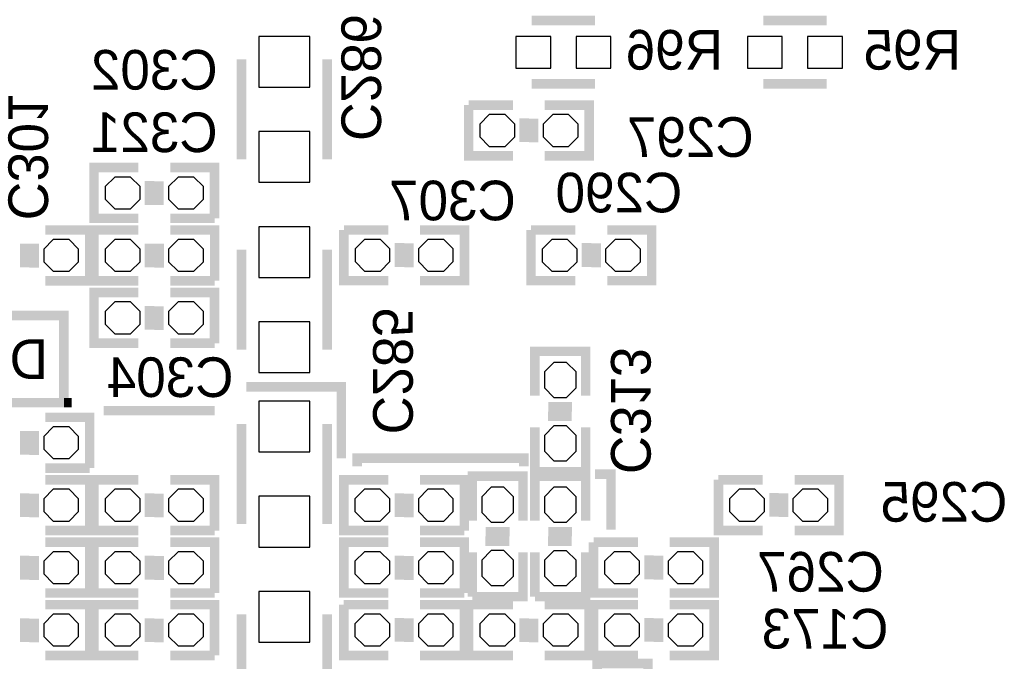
# Model space of a CAD drawing. Extents: x -53 to 531, y -106 to 304.
# Tile 23 of 66: x 45 to 60, y 58 to 68. Entities that reach past the tile are written whole.
import ezdxf
from ezdxf.enums import TextEntityAlignment as Align

# ---------------------------------------------------------------- set-up
doc = ezdxf.new("R2010")
doc.units = 0
for name, color, linetype in [('BOARD_GEOMETRY_SILKSCREEN_B', 1, 'CONTINUOUS'), ('PACKAGE_GEOMETRY_SILKSCREEN_B', 4, 'CONTINUOUS'), ('PIN_B', 5, 'CONTINUOUS'), ('REF_DES_SILKSCREEN_B', 6, 'CONTINUOUS')]:
    doc.layers.add(name, color=color, linetype=linetype)

msp = doc.modelspace()

# ---------------------------------------------------------------- linework, layer by layer
at = {"layer": 'BOARD_GEOMETRY_SILKSCREEN_B', "const_width": 0.1524}
for points in [[(44.069, 63.246), (44.069, 63.754), (45.212, 63.754), (45.212, 62.357), (44.069, 62.357), (44.069, 63.246), (43.815, 63.246)], [(48.133, 62.611), (49.657, 62.611), (49.657, 61.468)], [(45.212, 62.357), (45.339, 62.357)], [(45.847, 62.23), (47.625, 62.23)], [(52.578, 61.341), (52.578, 61.468), (49.911, 61.468), (49.911, 61.341)], [(53.721, 61.214), (53.975, 61.214), (53.975, 60.325)]]:
    msp.add_lwpolyline(points, dxfattribs=at)
at = {"layer": 'PACKAGE_GEOMETRY_SILKSCREEN_B', "const_width": 0.1524}
for points in [[(52.705, 68.4784), (53.721, 68.4784)], [(56.4134, 68.4784), (57.4294, 68.4784)], [(48.0568, 67.8561), (48.0568, 66.2559)], [(49.4284, 66.2559), (49.4284, 67.8561)], [(52.705, 67.4624), (53.721, 67.4624)], [(56.4134, 67.4624), (57.4294, 67.4624)], [(52.407058, 66.310002), (51.695858, 66.310002), (51.695858, 67.122802)], [(51.695858, 67.122802), (52.407058, 67.122802)], [(52.915058, 67.122802), (53.626258, 67.122802), (53.626258, 66.310002), (52.915058, 66.310002)], [(52.584858, 66.530982), (52.584858, 66.911982)], [(52.737258, 66.525902), (52.737258, 66.906902)], [(46.406816, 65.310004), (45.695616, 65.310004), (45.695616, 66.122804), (46.406816, 66.122804)], [(46.914816, 66.122804), (47.626016, 66.122804), (47.626016, 65.310004)], [(46.584616, 65.906904), (46.584616, 65.525904)], [(46.737016, 65.901824), (46.737016, 65.520824)], [(47.626016, 65.310004), (46.914816, 65.310004)], [(44.915074, 65.122806), (45.626274, 65.122806), (45.626274, 64.310006)], [(46.40707, 64.310006), (45.69587, 64.310006), (45.69587, 65.122806), (46.40707, 65.122806)], [(46.91507, 65.122806), (47.62627, 65.122806), (47.62627, 64.310006)], [(50.408586, 64.311276), (49.697386, 64.311276), (49.697386, 65.124076)], [(49.697386, 65.124076), (50.408586, 65.124076)], [(50.916586, 65.124076), (51.627786, 65.124076), (51.627786, 64.311276), (50.916586, 64.311276)], [(53.406294, 64.310768), (52.695094, 64.310768), (52.695094, 65.123568)], [(52.695094, 65.123568), (53.406294, 65.123568)], [(53.914294, 65.123568), (54.625494, 65.123568), (54.625494, 64.310768), (53.914294, 64.310768)], [(44.584874, 64.906906), (44.584874, 64.525906)], [(44.737274, 64.901826), (44.737274, 64.520826)], [(46.58487, 64.906906), (46.58487, 64.525906)], [(46.73727, 64.901826), (46.73727, 64.520826)], [(50.586386, 64.532256), (50.586386, 64.913256)], [(50.738786, 64.527176), (50.738786, 64.908176)], [(53.584094, 64.531748), (53.584094, 64.912748)], [(53.736494, 64.526668), (53.736494, 64.907668)], [(48.0568, 64.8081), (48.0568, 63.2079)], [(49.4284, 63.2079), (49.4284, 64.8081)], [(45.626274, 64.310006), (44.915074, 64.310006)], [(47.62627, 64.310006), (46.91507, 64.310006)], [(46.406816, 63.310008), (45.695616, 63.310008), (45.695616, 64.122808), (46.406816, 64.122808)], [(46.914816, 64.122808), (47.626016, 64.122808), (47.626016, 63.310008)], [(46.584616, 63.906908), (46.584616, 63.525908)], [(46.737016, 63.901828), (46.737016, 63.520828)], [(47.626016, 63.310008), (46.914816, 63.310008)], [(52.7558, 62.468506), (52.7558, 63.179706), (53.5686, 63.179706), (53.5686, 62.468506)], [(53.3527, 62.290706), (52.9717, 62.290706)], [(44.915074, 62.122812), (45.626274, 62.122812), (45.626274, 61.310012)], [(53.34762, 62.138306), (52.96662, 62.138306)], [(44.584874, 61.906912), (44.584874, 61.525912)], [(44.737274, 61.901832), (44.737274, 61.520832)], [(48.0568, 62.0141), (48.0568, 60.4139)], [(49.4284, 60.4139), (49.4284, 62.0141)], [(53.5686, 61.960506), (53.5686, 61.249306), (52.7558, 61.249306)], [(52.7558, 61.249306), (52.7558, 61.960506)], [(45.626274, 61.310012), (44.915074, 61.310012)], [(44.91482, 61.122814), (45.62602, 61.122814), (45.62602, 60.310014)], [(46.406816, 60.310014), (45.695616, 60.310014), (45.695616, 61.122814), (46.406816, 61.122814)], [(46.914816, 61.122814), (47.626016, 61.122814), (47.626016, 60.310014)], [(50.407062, 60.310014), (49.695862, 60.310014), (49.695862, 61.122814), (50.407062, 61.122814)], [(50.915062, 61.122814), (51.626262, 61.122814), (51.626262, 60.310014)], [(51.753516, 60.470796), (51.753516, 61.181996), (52.566316, 61.181996), (52.566316, 60.470796)], [(52.7558, 60.46978), (52.7558, 61.18098), (53.5686, 61.18098), (53.5686, 60.46978)], [(56.40705, 60.310014), (55.69585, 60.310014), (55.69585, 61.122814)], [(55.69585, 61.122814), (56.40705, 61.122814)], [(56.91505, 61.122814), (57.62625, 61.122814), (57.62625, 60.310014), (56.91505, 60.310014)], [(44.58462, 60.906914), (44.58462, 60.525914)], [(44.73702, 60.901834), (44.73702, 60.520834)], [(46.584616, 60.906914), (46.584616, 60.525914)], [(46.737016, 60.901834), (46.737016, 60.520834)], [(50.584862, 60.906914), (50.584862, 60.525914)], [(50.737262, 60.901834), (50.737262, 60.520834)], [(56.58485, 60.530994), (56.58485, 60.911994)], [(56.73725, 60.525914), (56.73725, 60.906914)], [(45.62602, 60.310014), (44.91482, 60.310014)], [(47.626016, 60.310014), (46.914816, 60.310014)], [(51.626262, 60.310014), (50.915062, 60.310014)], [(52.350416, 60.292996), (51.969416, 60.292996)], [(53.3527, 60.29198), (52.9717, 60.29198)], [(44.915074, 60.122816), (45.626274, 60.122816), (45.626274, 59.310016)], [(46.40707, 59.310016), (45.69587, 59.310016), (45.69587, 60.122816), (46.40707, 60.122816)], [(46.91507, 60.122816), (47.62627, 60.122816), (47.62627, 59.310016)], [(50.407062, 59.310016), (49.695862, 59.310016), (49.695862, 60.122816), (50.407062, 60.122816)], [(50.915062, 60.122816), (51.626262, 60.122816), (51.626262, 59.310016)], [(52.345336, 60.140596), (51.964336, 60.140596)], [(53.34762, 60.13958), (52.96662, 60.13958)], [(54.407054, 59.310016), (53.695854, 59.310016), (53.695854, 60.122816)], [(53.695854, 60.122816), (54.407054, 60.122816)], [(54.915054, 60.122816), (55.626254, 60.122816), (55.626254, 59.310016), (54.915054, 59.310016)], [(44.584874, 59.906916), (44.584874, 59.525916)], [(44.737274, 59.901836), (44.737274, 59.520836)], [(46.58487, 59.906916), (46.58487, 59.525916)], [(46.73727, 59.901836), (46.73727, 59.520836)], [(50.584862, 59.906916), (50.584862, 59.525916)], [(50.737262, 59.901836), (50.737262, 59.520836)], [(52.566316, 59.962796), (52.566316, 59.251596), (51.753516, 59.251596)], [(51.753516, 59.251596), (51.753516, 59.962796)], [(53.5686, 59.96178), (53.5686, 59.25058), (52.7558, 59.25058)], [(52.7558, 59.25058), (52.7558, 59.96178)], [(54.584854, 59.530996), (54.584854, 59.911996)], [(54.737254, 59.525916), (54.737254, 59.906916)], [(45.626274, 59.310016), (44.915074, 59.310016)], [(47.62627, 59.310016), (46.91507, 59.310016)], [(51.626262, 59.310016), (50.915062, 59.310016)], [(44.91482, 59.122818), (45.62602, 59.122818), (45.62602, 58.310018)], [(46.406816, 58.310018), (45.695616, 58.310018), (45.695616, 59.122818), (46.406816, 59.122818)], [(46.914816, 59.122818), (47.626016, 59.122818), (47.626016, 58.310018)], [(50.407062, 58.310272), (49.695862, 58.310272), (49.695862, 59.123072)], [(49.695862, 59.123072), (50.407062, 59.123072)], [(50.915062, 59.123072), (51.626262, 59.123072), (51.626262, 58.310272), (50.915062, 58.310272)], [(52.407058, 58.310018), (51.695858, 58.310018), (51.695858, 59.122818), (52.407058, 59.122818)], [(52.915058, 59.122818), (53.626258, 59.122818), (53.626258, 58.310018)], [(54.407054, 58.310018), (53.695854, 58.310018), (53.695854, 59.122818)], [(53.695854, 59.122818), (54.407054, 59.122818)], [(54.915054, 59.122818), (55.626254, 59.122818), (55.626254, 58.310018), (54.915054, 58.310018)], [(44.58462, 58.906918), (44.58462, 58.525918)], [(46.584616, 58.906918), (46.584616, 58.525918)], [(48.0568, 58.9661), (48.0568, 57.3659)], [(49.4284, 57.3659), (49.4284, 58.9661)], [(50.584862, 58.531252), (50.584862, 58.912252)], [(50.737262, 58.526172), (50.737262, 58.907172)], [(52.584858, 58.906918), (52.584858, 58.525918)], [(54.584854, 58.530998), (54.584854, 58.911998)], [(54.737254, 58.525918), (54.737254, 58.906918)], [(44.73702, 58.901838), (44.73702, 58.520838)], [(46.737016, 58.901838), (46.737016, 58.520838)], [(52.737258, 58.901838), (52.737258, 58.520838)], [(45.62602, 58.310018), (44.91482, 58.310018)], [(47.626016, 58.310018), (46.914816, 58.310018)], [(53.626258, 58.310018), (52.915058, 58.310018)], [(53.754528, 57.470548), (53.754528, 58.181748), (54.567328, 58.181748), (54.567328, 57.470548)]]:
    msp.add_lwpolyline(points, dxfattribs=at)
at = {"layer": 'PIN_B'}
for points in [[(48.3362, 68.2244), (48.3362, 67.4116), (49.149, 67.4116), (49.149, 68.2244)], [(52.451, 67.7164), (53.0098, 67.7164), (53.0098, 68.2244), (52.451, 68.2244)], [(53.4162, 67.7164), (53.975, 67.7164), (53.975, 68.2244), (53.4162, 68.2244)], [(56.1594, 67.7164), (56.7182, 67.7164), (56.7182, 68.2244), (56.1594, 68.2244)], [(57.1246, 67.7164), (57.6834, 67.7164), (57.6834, 68.2244), (57.1246, 68.2244)], [(52.280058, 66.462402), (52.432458, 66.614802), (52.432458, 66.818002), (52.280058, 66.970402), (52.026058, 66.970402), (51.873658, 66.818002), (51.873658, 66.614802), (52.026058, 66.462402)], [(53.296058, 66.462402), (53.448458, 66.614802), (53.448458, 66.818002), (53.296058, 66.970402), (53.042058, 66.970402), (52.889658, 66.818002), (52.889658, 66.614802), (53.042058, 66.462402)], [(48.3362, 66.7004), (48.3362, 65.8876), (49.149, 65.8876), (49.149, 66.7004)], [(46.025816, 65.970404), (45.873416, 65.818004), (45.873416, 65.614804), (46.025816, 65.462404), (46.279816, 65.462404), (46.432216, 65.614804), (46.432216, 65.818004), (46.279816, 65.970404)], [(47.041816, 65.970404), (46.889416, 65.818004), (46.889416, 65.614804), (47.041816, 65.462404), (47.295816, 65.462404), (47.448216, 65.614804), (47.448216, 65.818004), (47.295816, 65.970404)], [(49.149, 64.3636), (49.149, 65.1764), (48.3362, 65.1764), (48.3362, 64.3636)], [(45.042074, 64.970406), (44.889674, 64.818006), (44.889674, 64.614806), (45.042074, 64.462406), (45.296074, 64.462406), (45.448474, 64.614806), (45.448474, 64.818006), (45.296074, 64.970406)], [(46.02607, 64.970406), (45.87367, 64.818006), (45.87367, 64.614806), (46.02607, 64.462406), (46.28007, 64.462406), (46.43247, 64.614806), (46.43247, 64.818006), (46.28007, 64.970406)], [(47.04207, 64.970406), (46.88967, 64.818006), (46.88967, 64.614806), (47.04207, 64.462406), (47.29607, 64.462406), (47.44847, 64.614806), (47.44847, 64.818006), (47.29607, 64.970406)], [(50.281586, 64.463676), (50.433986, 64.616076), (50.433986, 64.819276), (50.281586, 64.971676), (50.027586, 64.971676), (49.875186, 64.819276), (49.875186, 64.616076), (50.027586, 64.463676)], [(51.297586, 64.463676), (51.449986, 64.616076), (51.449986, 64.819276), (51.297586, 64.971676), (51.043586, 64.971676), (50.891186, 64.819276), (50.891186, 64.616076), (51.043586, 64.463676)], [(53.279294, 64.463168), (53.431694, 64.615568), (53.431694, 64.818768), (53.279294, 64.971168), (53.025294, 64.971168), (52.872894, 64.818768), (52.872894, 64.615568), (53.025294, 64.463168)], [(54.295294, 64.463168), (54.447694, 64.615568), (54.447694, 64.818768), (54.295294, 64.971168), (54.041294, 64.971168), (53.888894, 64.818768), (53.888894, 64.615568), (54.041294, 64.463168)], [(46.025816, 63.970408), (45.873416, 63.818008), (45.873416, 63.614808), (46.025816, 63.462408), (46.279816, 63.462408), (46.432216, 63.614808), (46.432216, 63.818008), (46.279816, 63.970408)], [(47.041816, 63.970408), (46.889416, 63.818008), (46.889416, 63.614808), (47.041816, 63.462408), (47.295816, 63.462408), (47.448216, 63.614808), (47.448216, 63.818008), (47.295816, 63.970408)], [(49.149, 62.8396), (49.149, 63.6524), (48.3362, 63.6524), (48.3362, 62.8396)], [(53.4162, 62.849506), (53.2638, 63.001906), (53.0606, 63.001906), (52.9082, 62.849506), (52.9082, 62.595506), (53.0606, 62.443106), (53.2638, 62.443106), (53.4162, 62.595506)], [(49.149, 61.5696), (49.149, 62.3824), (48.3362, 62.3824), (48.3362, 61.5696)], [(53.4162, 61.833506), (53.2638, 61.985906), (53.0606, 61.985906), (52.9082, 61.833506), (52.9082, 61.579506), (53.0606, 61.427106), (53.2638, 61.427106), (53.4162, 61.579506)], [(45.042074, 61.970412), (44.889674, 61.818012), (44.889674, 61.614812), (45.042074, 61.462412), (45.296074, 61.462412), (45.448474, 61.614812), (45.448474, 61.818012), (45.296074, 61.970412)], [(45.04182, 60.970414), (44.88942, 60.818014), (44.88942, 60.614814), (45.04182, 60.462414), (45.29582, 60.462414), (45.44822, 60.614814), (45.44822, 60.818014), (45.29582, 60.970414)], [(46.025816, 60.970414), (45.873416, 60.818014), (45.873416, 60.614814), (46.025816, 60.462414), (46.279816, 60.462414), (46.432216, 60.614814), (46.432216, 60.818014), (46.279816, 60.970414)], [(47.041816, 60.970414), (46.889416, 60.818014), (46.889416, 60.614814), (47.041816, 60.462414), (47.295816, 60.462414), (47.448216, 60.614814), (47.448216, 60.818014), (47.295816, 60.970414)], [(50.026062, 60.970414), (49.873662, 60.818014), (49.873662, 60.614814), (50.026062, 60.462414), (50.280062, 60.462414), (50.432462, 60.614814), (50.432462, 60.818014), (50.280062, 60.970414)], [(51.042062, 60.970414), (50.889662, 60.818014), (50.889662, 60.614814), (51.042062, 60.462414), (51.296062, 60.462414), (51.448462, 60.614814), (51.448462, 60.818014), (51.296062, 60.970414)], [(52.413916, 60.851796), (52.261516, 61.004196), (52.058316, 61.004196), (51.905916, 60.851796), (51.905916, 60.597796), (52.058316, 60.445396), (52.261516, 60.445396), (52.413916, 60.597796)], [(53.4162, 60.85078), (53.2638, 61.00318), (53.0606, 61.00318), (52.9082, 60.85078), (52.9082, 60.59678), (53.0606, 60.44438), (53.2638, 60.44438), (53.4162, 60.59678)], [(56.28005, 60.462414), (56.43245, 60.614814), (56.43245, 60.818014), (56.28005, 60.970414), (56.02605, 60.970414), (55.87365, 60.818014), (55.87365, 60.614814), (56.02605, 60.462414)], [(57.29605, 60.462414), (57.44845, 60.614814), (57.44845, 60.818014), (57.29605, 60.970414), (57.04205, 60.970414), (56.88965, 60.818014), (56.88965, 60.614814), (57.04205, 60.462414)], [(49.149, 60.0456), (49.149, 60.8584), (48.3362, 60.8584), (48.3362, 60.0456)], [(45.042074, 59.970416), (44.889674, 59.818016), (44.889674, 59.614816), (45.042074, 59.462416), (45.296074, 59.462416), (45.448474, 59.614816), (45.448474, 59.818016), (45.296074, 59.970416)], [(46.02607, 59.970416), (45.87367, 59.818016), (45.87367, 59.614816), (46.02607, 59.462416), (46.28007, 59.462416), (46.43247, 59.614816), (46.43247, 59.818016), (46.28007, 59.970416)], [(47.04207, 59.970416), (46.88967, 59.818016), (46.88967, 59.614816), (47.04207, 59.462416), (47.29607, 59.462416), (47.44847, 59.614816), (47.44847, 59.818016), (47.29607, 59.970416)], [(50.026062, 59.970416), (49.873662, 59.818016), (49.873662, 59.614816), (50.026062, 59.462416), (50.280062, 59.462416), (50.432462, 59.614816), (50.432462, 59.818016), (50.280062, 59.970416)], [(51.042062, 59.970416), (50.889662, 59.818016), (50.889662, 59.614816), (51.042062, 59.462416), (51.296062, 59.462416), (51.448462, 59.614816), (51.448462, 59.818016), (51.296062, 59.970416)], [(52.413916, 59.835796), (52.261516, 59.988196), (52.058316, 59.988196), (51.905916, 59.835796), (51.905916, 59.581796), (52.058316, 59.429396), (52.261516, 59.429396), (52.413916, 59.581796)], [(53.4162, 59.83478), (53.2638, 59.98718), (53.0606, 59.98718), (52.9082, 59.83478), (52.9082, 59.58078), (53.0606, 59.42838), (53.2638, 59.42838), (53.4162, 59.58078)], [(54.280054, 59.462416), (54.432454, 59.614816), (54.432454, 59.818016), (54.280054, 59.970416), (54.026054, 59.970416), (53.873654, 59.818016), (53.873654, 59.614816), (54.026054, 59.462416)], [(55.296054, 59.462416), (55.448454, 59.614816), (55.448454, 59.818016), (55.296054, 59.970416), (55.042054, 59.970416), (54.889654, 59.818016), (54.889654, 59.614816), (55.042054, 59.462416)], [(48.3362, 59.3344), (48.3362, 58.5216), (49.149, 58.5216), (49.149, 59.3344)], [(45.04182, 58.970418), (44.88942, 58.818018), (44.88942, 58.614818), (45.04182, 58.462418), (45.29582, 58.462418), (45.44822, 58.614818), (45.44822, 58.818018), (45.29582, 58.970418)], [(46.025816, 58.970418), (45.873416, 58.818018), (45.873416, 58.614818), (46.025816, 58.462418), (46.279816, 58.462418), (46.432216, 58.614818), (46.432216, 58.818018), (46.279816, 58.970418)], [(47.041816, 58.970418), (46.889416, 58.818018), (46.889416, 58.614818), (47.041816, 58.462418), (47.295816, 58.462418), (47.448216, 58.614818), (47.448216, 58.818018), (47.295816, 58.970418)], [(50.280062, 58.462672), (50.432462, 58.615072), (50.432462, 58.818272), (50.280062, 58.970672), (50.026062, 58.970672), (49.873662, 58.818272), (49.873662, 58.615072), (50.026062, 58.462672)], [(51.296062, 58.462672), (51.448462, 58.615072), (51.448462, 58.818272), (51.296062, 58.970672), (51.042062, 58.970672), (50.889662, 58.818272), (50.889662, 58.615072), (51.042062, 58.462672)], [(52.026058, 58.970418), (51.873658, 58.818018), (51.873658, 58.614818), (52.026058, 58.462418), (52.280058, 58.462418), (52.432458, 58.614818), (52.432458, 58.818018), (52.280058, 58.970418)], [(53.042058, 58.970418), (52.889658, 58.818018), (52.889658, 58.614818), (53.042058, 58.462418), (53.296058, 58.462418), (53.448458, 58.614818), (53.448458, 58.818018), (53.296058, 58.970418)], [(54.280054, 58.462418), (54.432454, 58.614818), (54.432454, 58.818018), (54.280054, 58.970418), (54.026054, 58.970418), (53.873654, 58.818018), (53.873654, 58.614818), (54.026054, 58.462418)], [(55.296054, 58.462418), (55.448454, 58.614818), (55.448454, 58.818018), (55.296054, 58.970418), (55.042054, 58.970418), (54.889654, 58.818018), (54.889654, 58.614818), (55.042054, 58.462418)]]:
    msp.add_lwpolyline(points, close=True, dxfattribs=at)

# ---------------------------------------------------------------- texts
at = {"layer": 'BOARD_GEOMETRY_SILKSCREEN_B', "text_generation_flag": 2, "width": 1.0004}
msp.add_text('D', height=0.635, dxfattribs=at).set_placement((44.958, 62.738))
at = {"layer": 'REF_DES_SILKSCREEN_B', "text_generation_flag": 2, "width": 1.0004}
for s, p in [('C286', (49.657, 67.564)), ('C285', (50.165, 62.865))]:
    msp.add_text(s, height=0.635, rotation=270, dxfattribs=at).set_placement(p, align=Align.CENTER)
for s, p in [('R96', (54.991, 67.691)), ('R95', (58.801, 67.691))]:
    msp.add_text(s, height=0.635, dxfattribs=at).set_placement(p, align=Align.CENTER)
for s, p in [('C302', (47.6758, 67.37096)), ('C321', (47.6758, 66.3702)), ('C297', (56.261, 66.294)), ('C307', (52.451, 65.278)), ('C290', (55.118, 65.405)), ('C304', (47.9298, 62.44844)), ('C295', (60.325, 60.452)), ('C267', (58.34634, 59.33186)), ('C173', (58.42, 58.42))]:
    msp.add_text(s, height=0.635, dxfattribs=at).set_placement(p)
for s, p in [('C301', (44.323, 65.278)), ('C313', (53.975, 61.214))]:
    msp.add_text(s, height=0.635, rotation=270, dxfattribs=at).set_placement(p)

doc.saveas('drawing.dxf')
